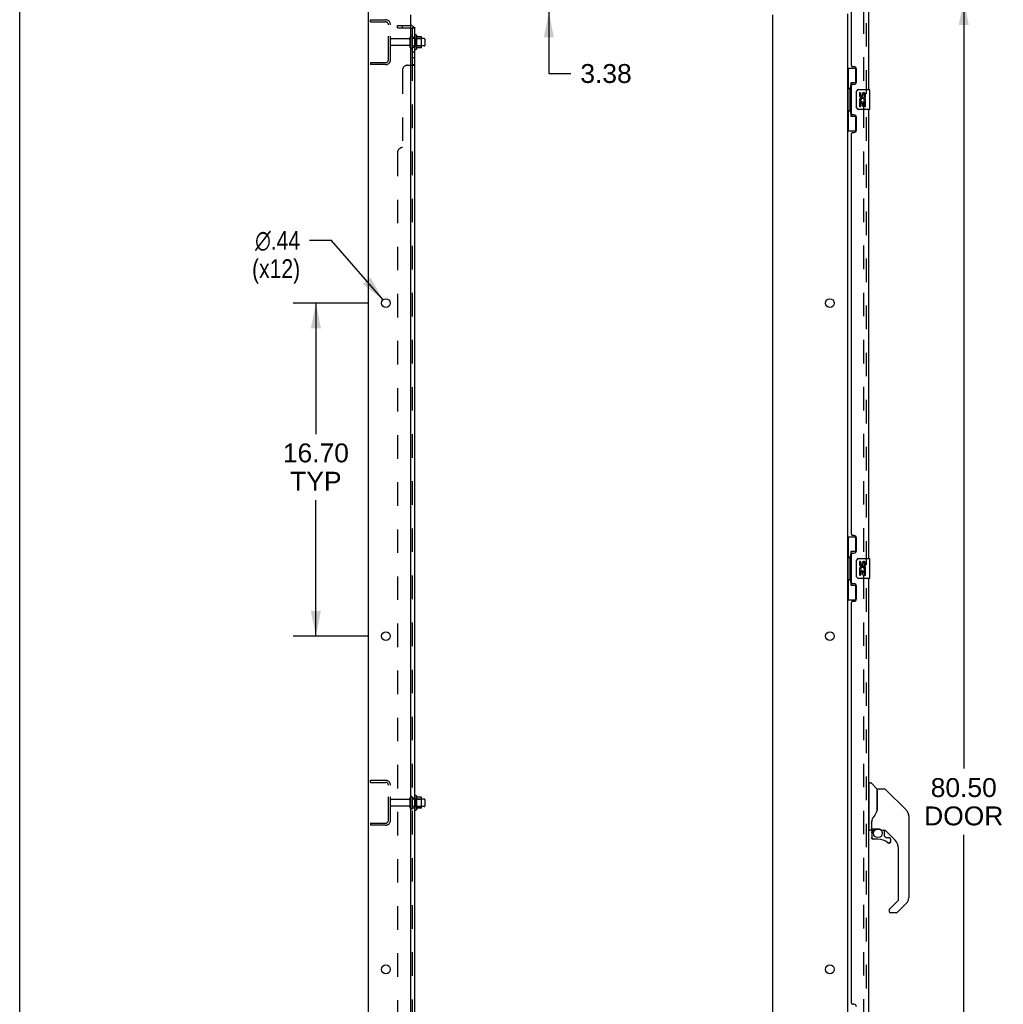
# Model space of a CAD drawing. Header units: inches. Extents: x 0 to 215, y 0 to 139.
# Tile 2 of 111: x 0 to 49, y 43 to 93. Entities that reach past the tile are written whole.
import ezdxf

# ---------------------------------------------------------------- set-up
doc = ezdxf.new("R2010")
doc.units = ezdxf.units.IN
doc.header["$LTSCALE"] = 11.804375
doc.header["$MEASUREMENT"] = 0
doc.linetypes.add('HIDDEN', pattern=[0.2, 0.1, -0.1])
doc.layers.get('0').update_dxf_attribs({"linetype": 'CONTINUOUS'})
for name, color, linetype in [('DEFAULT_2', 8, 'HIDDEN'), ('DIMENSIONS', 7, 'CONTINUOUS'), ('DOOR_ASSEMBLY', 7, 'CONTINUOUS'), ('SUBPANEL', 7, 'CONTINUOUS')]:
    doc.layers.add(name, color=color, linetype=linetype)
doc.styles.get("Standard").update_dxf_attribs({"font": 'arial.ttf'})
doc.styles.add('TEXTSTYLE_1', font='gdt', dxfattribs={"width": 0.8})
doc.dimstyles.new('DIMSTYLE_1', dxfattribs={"dimtxt": 0.946875, "dimasz": 1.2625, "dimexe": 0.09, "dimexo": 0.07, "dimgap": 0.0375, "dimtad": 0, "dimtih": 1, "dimtoh": 1, "dimzin": 4, "dimdsep": 46, "dimtxsty": 'Standard', "dimblk": '_FILLED', "dimblk1": '_FILLED', "dimblk2": '_FILLED', "dimcen": 0.09, "dimadec": 3, "dimazin": 1, "dimtfac": 1, "dimtdec": 3, "dimtofl": 0, "dimtmove": 0, "dimatfit": 3, "dimldrblk": '_FILLED', "dimfxl": 0, "dimtolj": 1, "dimtzin": 4, "dimarcsym": 0})
doc.dimstyles.new('DIMSTYLE_2', dxfattribs={"dimtxt": 0.946875, "dimasz": 1.2625, "dimexe": 0.09, "dimexo": 0.07, "dimgap": 0.09, "dimtad": 0, "dimtih": 1, "dimtoh": 1, "dimzin": 4, "dimdsep": 46, "dimtxsty": 'Standard', "dimblk": '_FILLED', "dimblk1": '_FILLED', "dimblk2": '_FILLED', "dimcen": 0.09, "dimadec": 3, "dimazin": 1, "dimtfac": 1, "dimtdec": 3, "dimtofl": 0, "dimtmove": 0, "dimatfit": 1, "dimldrblk": '_FILLED', "dimfxl": 0, "dimtolj": 1, "dimtzin": 4, "dimarcsym": 0})

# ---------------------------------------------------------------- blocks, each defined once
blk = doc.blocks.new('_FILLED')
at = {"color": 0, "linetype": 'ByBlock'}
blk.add_solid([(0, 0), (-1, 0.2), (-1, -0.2)], dxfattribs=at)
blk = doc.blocks.new('*D9')
at = {"layer": 'DIMENSIONS', "color": 2, "linetype": 'Continuous'}
for p, q in [((43.174, 93.542), (48.448, 93.542)), ((47.311, 93.542), (47.311, 55.002)), ((47.311, 13.042), (47.311, 51.688)), ((43.174, 13.042), (48.448, 13.042))]:
    blk.add_line(p, q, dxfattribs=at)
at = {"layer": 'DIMENSIONS', "color": 2, "linetype": 'Continuous', "xscale": 1.2625, "yscale": 1.2625, "zscale": 1.2625}
for p, rotation in [((47.311, 93.542), 90), ((47.311, 13.042), 270)]:
    blk.add_blockref('_FILLED', p, dxfattribs=dict(at, rotation=rotation))
at = {"layer": 'DIMENSIONS', "color": 2, "linetype": 'Continuous', "insert": (47.311, 54.528), "char_height": 0.9469, "width": 3.9635, "attachment_point": 2, "line_spacing_factor": 0.9}
blk.add_mtext('80.50\\PDOOR', dxfattribs=at)
blk = doc.blocks.new('*D11')
at = {"layer": 'DIMENSIONS', "color": 2, "linetype": 'Continuous'}
for p, q in [((17.479, 33.893), (14.954, 33.893)), ((19.604, 33.893), (22.182, 33.893))]:
    blk.add_line(p, q, dxfattribs=at)
at = {"layer": 'DIMENSIONS', "color": 2, "linetype": 'Continuous', "xscale": 1.2625, "yscale": 1.2625, "zscale": 1.2625}
blk.add_blockref('_FILLED', (17.479, 33.893), dxfattribs=at)
at = {"layer": 'DIMENSIONS', "color": 2, "linetype": 'Continuous', "xscale": 1.2625, "yscale": 1.2625, "zscale": 1.2625, "rotation": 180}
blk.add_blockref('_FILLED', (19.604, 33.893), dxfattribs=at)
at = {"layer": 'DIMENSIONS', "color": 2, "linetype": 'Continuous', "insert": (22.655, 34.366), "char_height": 0.9469, "width": 2.57311, "attachment_point": 1, "line_spacing_factor": 0.9}
blk.add_mtext('2.13', dxfattribs=at)
blk = doc.blocks.new('*D13')
at = {"layer": 'DIMENSIONS', "color": 2, "linetype": 'Continuous'}
for p, q in [((17.47, 78.342), (13.706, 78.342)), ((14.843, 78.342), (14.843, 71.777)), ((14.843, 61.642), (14.843, 68.463)), ((17.47, 61.642), (13.706, 61.642))]:
    blk.add_line(p, q, dxfattribs=at)
at = {"layer": 'DIMENSIONS', "color": 2, "linetype": 'Continuous', "xscale": 1.2625, "yscale": 1.2625, "zscale": 1.2625}
for p, rotation in [((14.843, 78.342), 90), ((14.843, 61.642), 270)]:
    blk.add_blockref('_FILLED', p, dxfattribs=dict(at, rotation=rotation))
at = {"layer": 'DIMENSIONS', "color": 2, "linetype": 'Continuous', "insert": (14.843, 71.304), "char_height": 0.9469, "width": 3.30878, "attachment_point": 2, "line_spacing_factor": 0.9}
blk.add_mtext('16.70\\PTYP', dxfattribs=at)
blk = doc.blocks.new('*D14')
at = {"layer": 'DIMENSIONS', "color": 2, "linetype": 'Continuous'}
for p, q in [((15.633, 81.484), (14.528, 81.484)), ((18.211, 78.507), (15.633, 81.484))]:
    blk.add_line(p, q, dxfattribs=at)
at = {"layer": 'DIMENSIONS', "color": 2, "linetype": 'Continuous', "xscale": 1.2625, "yscale": 1.2625, "zscale": 1.2625, "rotation": 310.8862201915}
blk.add_blockref('_FILLED', (18.211, 78.507), dxfattribs=at)
at = {"layer": 'DIMENSIONS', "color": 2, "linetype": 'Continuous', "insert": (14.055, 81.958), "char_height": 0.94688, "width": 3.09993, "attachment_point": 3, "line_spacing_factor": 0.9, "style": 'TEXTSTYLE_1'}
blk.add_mtext('{\\fgdt;n}\\fArial;.44\\P(x12)', dxfattribs=at)
blk = doc.blocks.new('*D15')
at = {"layer": 'DIMENSIONS', "color": 2, "linetype": 'Continuous'}
for p, q in [((26.519, 96.292), (26.519, 98.817)), ((26.519, 92.917), (26.519, 89.848)), ((26.519, 89.848), (27.624, 89.848))]:
    blk.add_line(p, q, dxfattribs=at)
at = {"layer": 'DIMENSIONS', "color": 2, "linetype": 'Continuous', "xscale": 1.2625, "yscale": 1.2625, "zscale": 1.2625}
for p, rotation in [((26.519, 96.292), 270), ((26.519, 92.917), 90)]:
    blk.add_blockref('_FILLED', p, dxfattribs=dict(at, rotation=rotation))
at = {"layer": 'DIMENSIONS', "color": 2, "linetype": 'Continuous', "insert": (28.097, 90.322), "char_height": 0.9469, "width": 2.57311, "attachment_point": 1, "line_spacing_factor": 0.9}
blk.add_mtext('3.38', dxfattribs=at)

msp = doc.modelspace()

# ---------------------------------------------------------------- linework, layer by layer
at = {"color": 7, "linetype": 'Continuous'}
for p, q in [((0, 0), (0, 138.875)), ((19.878, 91.773), (19.878, 91.061)), ((20.133, 91.694), (19.906, 91.694)), ((20.144, 91.161), (20.144, 91.672)), ((20.278, 91.604), (20.144, 91.604)), ((20.308, 91.574), (20.308, 91.259)), ((20.133, 91.139), (19.906, 91.139)), ((20.278, 91.229), (20.144, 91.229)), ((19.878, 53.648), (19.878, 52.936)), ((20.133, 53.569), (19.906, 53.569)), ((20.144, 53.036), (20.144, 53.547)), ((20.278, 53.479), (20.144, 53.479)), ((20.308, 53.449), (20.308, 53.134)), ((20.133, 53.014), (19.906, 53.014)), ((20.278, 53.104), (20.144, 53.104))]:
    msp.add_line(p, q, dxfattribs=at)
at = {"color": 3, "linetype": 'Continuous'}
for p, q in [((17.479, 10.396), (17.479, 96.188)), ((19.604, 12.417), (19.604, 92.792)), ((37.729, 92.792), (37.729, 12.417)), ((41.479, 92.844), (41.479, 13.74))]:
    msp.add_line(p, q, dxfattribs=at)
for centre in [(18.354, 78.342), (40.604, 78.342), (18.354, 61.642), (40.604, 61.642), (18.354, 44.942), (40.604, 44.942)]:
    msp.add_circle(centre, 0.219, dxfattribs=at)
at = {"color": 7, "linetype": 'Continuous'}
for centre, radius, start, end in [((19.628, 91.674), 0.055, 360, 115.9094), ((19.846, 91.751), 0.0384, 34.4497, 180), ((19.278, 91.417), 0.698, 23.9679, 30.6631), ((19.924, 91.704), 0.01, 203.9679, 270), ((20.133, 91.684), 0.01, 5.1938, 90), ((20.002, 91.672), 0.141, 0, 5.2081), ((20.278, 91.574), 0.03, 360, 90), ((19.628, 91.159), 0.055, 244.0906, 0), ((19.846, 91.083), 0.0384, 180, 325.5503), ((19.278, 91.417), 0.698, 329.3369, 336.0321), ((19.924, 91.129), 0.01, 90, 156.0321), ((20.133, 91.149), 0.01, 270, 354.8062), ((20.002, 91.161), 0.141, 354.7919, 360), ((20.278, 91.259), 0.03, 270, 0), ((19.846, 53.626), 0.0384, 34.4497, 180), ((19.278, 53.292), 0.698, 23.9679, 30.6631), ((19.924, 53.579), 0.01, 203.9679, 270), ((20.133, 53.559), 0.01, 5.1938, 90), ((20.002, 53.547), 0.141, 0, 5.2081), ((20.278, 53.449), 0.03, 360, 90), ((19.846, 52.958), 0.0384, 180, 325.5503), ((19.278, 53.292), 0.698, 329.3369, 336.0321), ((19.924, 53.004), 0.01, 90, 156.0321), ((20.133, 53.024), 0.01, 270, 354.8062), ((20.002, 53.036), 0.141, 354.7919, 360), ((20.278, 53.134), 0.03, 270, 0)]:
    msp.add_arc(centre, radius, start, end, dxfattribs=at)
at = {"layer": 'DEFAULT_2', "color": 8, "linetype": 'HIDDEN'}
for p, q in [((42.291, 93.026), (42.291, 13.557)), ((17.583, 92.438), (17.583, 92.542)), ((17.583, 92.542), (18.336, 92.542)), ((17.583, 92.438), (18.336, 92.438)), ((18.479, 90.538), (18.479, 92.295)), ((18.583, 90.538), (18.583, 92.295)), ((19.51, 91.582), (18.613, 91.582)), ((19.573, 91.159), (19.573, 91.674)), ((19.683, 91.159), (19.683, 91.674)), ((20.144, 91.604), (19.683, 91.604)), ((19.808, 91.751), (19.808, 91.083)), ((19.828, 91.6), (19.808, 91.62)), ((19.828, 91.6), (19.828, 91.233)), ((19.828, 91.6), (20.124, 91.6)), ((20.124, 91.6), (20.144, 91.62)), ((20.124, 91.6), (20.124, 91.233)), ((19.51, 91.252), (18.613, 91.252)), ((20.144, 91.229), (19.683, 91.229)), ((19.828, 91.233), (19.808, 91.213)), ((19.828, 91.233), (20.124, 91.233)), ((20.124, 91.233), (20.144, 91.213)), ((17.583, 90.396), (17.583, 90.292)), ((17.583, 90.396), (18.336, 90.396)), ((18.336, 90.292), (17.583, 90.292)), ((17.583, 54.313), (17.583, 54.417)), ((17.583, 54.417), (18.336, 54.417)), ((17.583, 54.313), (18.336, 54.313)), ((18.479, 52.413), (18.479, 54.17)), ((18.583, 52.413), (18.583, 54.17)), ((19.51, 53.457), (18.613, 53.457)), ((19.573, 53.034), (19.573, 53.549)), ((19.683, 53.034), (19.683, 53.549)), ((20.144, 53.479), (19.683, 53.479)), ((19.808, 53.626), (19.808, 52.958)), ((19.828, 53.475), (19.808, 53.495)), ((19.828, 53.475), (19.828, 53.108)), ((19.828, 53.475), (20.124, 53.475)), ((20.124, 53.475), (20.144, 53.495)), ((20.124, 53.475), (20.124, 53.108)), ((19.51, 53.127), (18.613, 53.127)), ((20.144, 53.104), (19.683, 53.104)), ((19.828, 53.108), (19.808, 53.088)), ((19.828, 53.108), (20.124, 53.108)), ((20.124, 53.108), (20.144, 53.088)), ((17.583, 52.271), (17.583, 52.167)), ((17.583, 52.271), (18.336, 52.271)), ((18.336, 52.167), (17.583, 52.167))]:
    msp.add_line(p, q, dxfattribs=at)
for centre, radius, start, end in [((18.336, 92.295), 0.246, 0, 90), ((18.336, 92.295), 0.142, 0, 90), ((18.613, 91.552), 0.03, 90, 180), ((19.51, 91.644), 0.0625, 270, 360), ((19.628, 91.674), 0.055, 115.9094, 180), ((18.613, 91.282), 0.03, 180, 270), ((19.51, 91.189), 0.0625, 0, 90), ((19.628, 91.159), 0.055, 180, 244.0906), ((18.336, 90.538), 0.246, 270, 360), ((18.336, 90.538), 0.142, 270, 360), ((18.336, 54.17), 0.246, 0, 90), ((18.336, 54.17), 0.142, 0, 90), ((18.613, 53.427), 0.03, 90, 180), ((19.51, 53.519), 0.0625, 270, 360), ((19.628, 53.549), 0.055, 360, 180), ((18.613, 53.157), 0.03, 180, 270), ((19.51, 53.064), 0.0625, 0, 90), ((19.628, 53.034), 0.055, 180, 0), ((18.336, 52.413), 0.246, 270, 360), ((18.336, 52.413), 0.142, 270, 360)]:
    msp.add_arc(centre, radius, start, end, dxfattribs=at)
at = {"layer": 'DOOR_ASSEMBLY', "color": 3, "linetype": 'Continuous'}
for p, q in [((41.683, 90.249), (41.683, 93.418)), ((42.537, 93.295), (42.537, 89.042)), ((41.803, 90.189), (41.743, 90.189)), ((41.933, 89.439), (41.933, 90.059)), ((41.683, 87.834), (41.683, 89.249)), ((41.743, 89.309), (41.803, 89.309)), ((42.537, 88.042), (42.537, 65.542)), ((41.803, 87.774), (41.743, 87.774)), ((41.933, 87.024), (41.933, 87.644)), ((41.743, 86.894), (41.803, 86.894)), ((41.683, 66.749), (41.683, 86.834)), ((41.803, 66.689), (41.743, 66.689)), ((41.933, 65.939), (41.933, 66.559)), ((41.683, 64.334), (41.683, 65.749)), ((41.743, 65.809), (41.803, 65.809)), ((41.803, 64.274), (41.743, 64.274)), ((42.537, 64.542), (42.537, 42.042)), ((41.933, 63.524), (41.933, 64.144)), ((41.683, 43.249), (41.683, 63.334)), ((41.743, 63.394), (41.803, 63.394)), ((41.803, 43.189), (41.743, 43.189))]:
    msp.add_line(p, q, dxfattribs=at)
at = {"layer": 'DOOR_ASSEMBLY', "color": 8, "linetype": 'HIDDEN'}
msp.add_line((42.433, 13.288), (42.433, 93.295), dxfattribs=at)
at = {"layer": 'DOOR_ASSEMBLY', "color": 7, "linetype": 'Continuous'}
for p, q in [((41.479, 90.117), (41.919, 90.117)), ((41.518, 90.117), (41.518, 89.092)), ((41.883, 90.117), (41.883, 89.337)), ((41.656, 89.382), (41.656, 87.702)), ((41.883, 89.382), (41.656, 89.382)), ((41.496, 89.092), (41.496, 87.992)), ((41.496, 89.092), (41.619, 89.092)), ((41.619, 89.122), (41.619, 89.142)), ((41.619, 87.992), (41.619, 89.092)), ((41.942, 88.142), (41.942, 88.942)), ((42.042, 89.042), (42.582, 89.042)), ((42.079, 88.888), (42.079, 88.751)), ((42.142, 88.888), (42.079, 88.888)), ((42.142, 88.751), (42.142, 88.888)), ((42.597, 88.057), (42.597, 89.027)), ((42.079, 88.426), (42.079, 88.196)), ((42.098, 88.426), (42.079, 88.426)), ((42.132, 88.426), (42.159, 88.445)), ((42.132, 88.426), (42.394, 88.426)), ((42.142, 88.196), (42.142, 88.363)), ((42.142, 88.363), (42.207, 88.363)), ((42.207, 88.814), (42.207, 88.745)), ((42.207, 88.363), (42.207, 88.227)), ((42.268, 88.751), (42.268, 88.793)), ((42.268, 88.227), (42.268, 88.363)), ((42.268, 88.363), (42.331, 88.363)), ((42.323, 88.462), (42.381, 88.437)), ((42.331, 88.793), (42.331, 88.657)), ((42.331, 88.657), (42.394, 88.657)), ((42.331, 88.363), (42.331, 88.196)), ((42.394, 88.657), (42.394, 88.793)), ((42.394, 88.196), (42.394, 88.426)), ((41.496, 87.992), (41.619, 87.992)), ((41.518, 87.992), (41.518, 86.967)), ((41.619, 87.941), (41.619, 87.961)), ((42.582, 88.042), (42.042, 88.042)), ((42.079, 88.196), (42.142, 88.196)), ((42.207, 88.227), (42.268, 88.227)), ((42.331, 88.196), (42.394, 88.196)), ((41.656, 87.702), (41.883, 87.702)), ((41.883, 87.747), (41.883, 86.967)), ((41.479, 86.967), (41.919, 86.967)), ((41.479, 66.617), (41.919, 66.617)), ((41.518, 66.617), (41.518, 65.592)), ((41.883, 66.617), (41.883, 65.837)), ((41.656, 65.882), (41.656, 64.202)), ((41.883, 65.882), (41.656, 65.882)), ((41.496, 65.592), (41.496, 64.492)), ((41.496, 65.592), (41.619, 65.592)), ((41.619, 65.622), (41.619, 65.642)), ((41.619, 64.492), (41.619, 65.592)), ((41.942, 64.642), (41.942, 65.442)), ((42.042, 65.542), (42.582, 65.542)), ((42.079, 65.388), (42.079, 65.251)), ((42.142, 65.388), (42.079, 65.388)), ((42.142, 65.251), (42.142, 65.388)), ((42.207, 65.314), (42.207, 65.245)), ((42.268, 65.251), (42.268, 65.293)), ((42.331, 65.293), (42.331, 65.157)), ((42.331, 65.157), (42.394, 65.157)), ((42.394, 65.157), (42.394, 65.293)), ((42.597, 64.557), (42.597, 65.527)), ((42.079, 64.926), (42.079, 64.696)), ((42.098, 64.926), (42.079, 64.926)), ((42.079, 64.696), (42.142, 64.696)), ((42.132, 64.926), (42.159, 64.945)), ((42.132, 64.926), (42.394, 64.926)), ((42.142, 64.696), (42.142, 64.863)), ((42.142, 64.863), (42.207, 64.863)), ((42.207, 64.863), (42.207, 64.727)), ((42.207, 64.727), (42.268, 64.727)), ((42.268, 64.727), (42.268, 64.863)), ((42.268, 64.863), (42.331, 64.863)), ((42.323, 64.962), (42.381, 64.937)), ((42.331, 64.863), (42.331, 64.696)), ((42.331, 64.696), (42.394, 64.696)), ((42.394, 64.696), (42.394, 64.926)), ((41.496, 64.492), (41.619, 64.492)), ((41.518, 64.492), (41.518, 63.467)), ((41.619, 64.441), (41.619, 64.461)), ((41.656, 64.202), (41.883, 64.202)), ((41.883, 64.247), (41.883, 63.467)), ((42.582, 64.542), (42.042, 64.542)), ((41.479, 63.467), (41.919, 63.467)), ((42.584, 54.296), (42.638, 54.296)), ((42.576, 54.237), (42.537, 54.237)), ((42.576, 51.922), (42.576, 54.288)), ((42.961, 53.989), (42.666, 54.284)), ((42.97, 53.968), (42.97, 52.917)), ((42.978, 52.929), (42.978, 53.973)), ((43.339, 53.981), (42.986, 53.981)), ((43.394, 53.958), (44.437, 52.915)), ((42.977, 52.937), (42.956, 52.88)), ((44.132, 53.22), (44.132, 53.22)), ((44.437, 52.914), (44.137, 53.215)), ((44.504, 52.825), (44.504, 52.824)), ((42.694, 52.358), (42.694, 52.356)), ((42.694, 52.356), (42.694, 51.953)), ((42.703, 52.385), (42.702, 52.36)), ((42.702, 52.005), (42.702, 52.36)), ((44.552, 52.637), (44.552, 48.534)), ((42.576, 51.973), (42.537, 51.973)), ((42.655, 51.914), (42.584, 51.914)), ((42.694, 52.27), (42.695, 52.277)), ((42.695, 52.284), (42.696, 52.29)), ((42.695, 52.277), (42.695, 52.284)), ((42.696, 52.29), (42.697, 52.297)), ((42.697, 52.297), (42.699, 52.303)), ((42.722, 51.985), (43.017, 51.985)), ((42.821, 51.985), (42.756, 51.92)), ((42.761, 51.914), (42.759, 51.916)), ((42.764, 51.912), (42.761, 51.914)), ((43.214, 51.914), (43.29, 51.914)), ((43.328, 51.91), (43.328, 51.627)), ((43.868, 51.417), (43.372, 51.913)), ((42.698, 51.781), (42.698, 51.543)), ((42.7, 51.781), (42.709, 51.781)), ((42.709, 51.543), (42.7, 51.543)), ((43.013, 51.464), (42.777, 51.464)), ((43.331, 51.618), (43.403, 51.547)), ((43.412, 51.543), (43.564, 51.543)), ((43.641, 51.345), (43.632, 51.345)), ((43.641, 51.345), (43.641, 51.336)), ((43.643, 51.464), (43.643, 51.345)), ((43.573, 51.269), (43.564, 51.268)), ((44.041, 48.448), (44.041, 51)), ((43.586, 47.961), (44.018, 48.392)), ((43.568, 47.919), (43.568, 47.859)), ((44.437, 48.255), (43.985, 47.803)), ((43.929, 47.78), (43.647, 47.78))]:
    msp.add_line(p, q, dxfattribs=at)
for points in [[(41.656, 89.358), (41.656, 89.355), (41.656, 89.351), (41.657, 89.347), (41.659, 89.343), (41.66, 89.338), (41.662, 89.333), (41.665, 89.327), (41.668, 89.321), (41.671, 89.315), (41.675, 89.308), (41.679, 89.3), (41.684, 89.293), (41.689, 89.284), (41.692, 89.281)], [(41.942, 88.942), (41.942, 88.948), (41.943, 88.954), (41.943, 88.96), (41.945, 88.966), (41.946, 88.972), (41.948, 88.978)], [(41.948, 88.106), (41.946, 88.111), (41.945, 88.117), (41.943, 88.123), (41.943, 88.129), (41.942, 88.135), (41.942, 88.142)], [(41.692, 87.803), (41.689, 87.799), (41.684, 87.791), (41.679, 87.783), (41.675, 87.776), (41.671, 87.769), (41.668, 87.762), (41.665, 87.756), (41.662, 87.751), (41.66, 87.746), (41.659, 87.741), (41.657, 87.736), (41.656, 87.732), (41.656, 87.729), (41.656, 87.725)], [(41.656, 65.858), (41.656, 65.855), (41.656, 65.851), (41.657, 65.847), (41.659, 65.843), (41.66, 65.838), (41.662, 65.833), (41.665, 65.827), (41.668, 65.821), (41.671, 65.815), (41.675, 65.808), (41.679, 65.8), (41.684, 65.793), (41.689, 65.784), (41.692, 65.781)], [(41.942, 65.442), (41.942, 65.448), (41.943, 65.454), (41.943, 65.46), (41.945, 65.466), (41.946, 65.472), (41.948, 65.478)], [(41.692, 64.303), (41.689, 64.299), (41.684, 64.291), (41.679, 64.283), (41.675, 64.276), (41.671, 64.269), (41.668, 64.262), (41.665, 64.256), (41.662, 64.251), (41.66, 64.246), (41.659, 64.241), (41.657, 64.236), (41.656, 64.232), (41.656, 64.229), (41.656, 64.225)], [(41.948, 64.606), (41.946, 64.611), (41.945, 64.617), (41.943, 64.623), (41.943, 64.629), (41.942, 64.635), (41.942, 64.642)], [(43.394, 53.958), (43.387, 53.964), (43.378, 53.97), (43.369, 53.975), (43.359, 53.978), (43.349, 53.98), (43.339, 53.981)], [(42.956, 52.88), (42.926, 52.811), (42.889, 52.741), (42.847, 52.669), (42.8, 52.596), (42.755, 52.531)], [(42.97, 53.105), (42.972, 53.104), (42.974, 53.103), (42.976, 53.102), (42.977, 53.1), (42.977, 53.099), (42.978, 53.098)], [(44.545, 52.714), (44.537, 52.744), (44.524, 52.784), (44.506, 52.822), (44.484, 52.858), (44.459, 52.891), (44.437, 52.914)], [(42.694, 52.362), (42.694, 52.361), (42.694, 52.358)], [(42.755, 52.531), (42.745, 52.514), (42.729, 52.486), (42.717, 52.454), (42.708, 52.419), (42.703, 52.385)], [(42.699, 52.303), (42.699, 52.307), (42.701, 52.31), (42.702, 52.314), (42.702, 52.315)], [(42.7, 51.781), (42.701, 51.796), (42.703, 51.811), (42.706, 51.826), (42.71, 51.841), (42.715, 51.855), (42.722, 51.869), (42.729, 51.882), (42.738, 51.895), (42.747, 51.907), (42.757, 51.918)], [(42.764, 51.912), (42.754, 51.901), (42.745, 51.89), (42.737, 51.878), (42.73, 51.865), (42.724, 51.852), (42.718, 51.838), (42.715, 51.824), (42.712, 51.81), (42.71, 51.795), (42.709, 51.781)], [(42.759, 51.916), (42.759, 51.917), (42.758, 51.918), (42.758, 51.918), (42.757, 51.918)], [(43.017, 51.985), (43.02, 51.985), (43.034, 51.985), (43.047, 51.983), (43.06, 51.981), (43.073, 51.979), (43.085, 51.976), (43.096, 51.973), (43.107, 51.969), (43.117, 51.965), (43.126, 51.961), (43.135, 51.957), (43.143, 51.953), (43.15, 51.949), (43.157, 51.945), (43.163, 51.941), (43.169, 51.938), (43.174, 51.934), (43.178, 51.931), (43.186, 51.926)], [(43.186, 51.926), (43.19, 51.924), (43.193, 51.922), (43.196, 51.92), (43.199, 51.918), (43.201, 51.917), (43.204, 51.916), (43.208, 51.915), (43.212, 51.914)], [(42.777, 51.467), (42.768, 51.467), (42.76, 51.468), (42.752, 51.471), (42.744, 51.474), (42.736, 51.478), (42.729, 51.483), (42.723, 51.489), (42.717, 51.495), (42.712, 51.502), (42.708, 51.51), (42.705, 51.518), (42.702, 51.526), (42.701, 51.534), (42.7, 51.543)], [(42.709, 51.543), (42.71, 51.535), (42.711, 51.528), (42.713, 51.521), (42.716, 51.514), (42.72, 51.507), (42.724, 51.501), (42.729, 51.495), (42.735, 51.49), (42.741, 51.486), (42.748, 51.482), (42.755, 51.479), (42.762, 51.477), (42.769, 51.476), (42.777, 51.475)], [(42.777, 51.467), (42.777, 51.467), (42.777, 51.467), (42.777, 51.468), (42.777, 51.469), (42.777, 51.47), (42.777, 51.472), (42.777, 51.475)], [(43.521, 51.293), (43.527, 51.288), (43.534, 51.284), (43.541, 51.281), (43.549, 51.279), (43.556, 51.278), (43.564, 51.277), (43.571, 51.278), (43.579, 51.279), (43.586, 51.281), (43.593, 51.284), (43.6, 51.287), (43.606, 51.292), (43.612, 51.297), (43.617, 51.302), (43.622, 51.309), (43.625, 51.315), (43.628, 51.322), (43.631, 51.33), (43.632, 51.337), (43.632, 51.345)], [(43.641, 51.336), (43.639, 51.328), (43.637, 51.32), (43.633, 51.312), (43.629, 51.304), (43.624, 51.297), (43.619, 51.291), (43.612, 51.285), (43.605, 51.28), (43.598, 51.276), (43.59, 51.273), (43.581, 51.27), (43.573, 51.269)], [(43.564, 51.268), (43.555, 51.269), (43.547, 51.27), (43.538, 51.273), (43.53, 51.276), (43.523, 51.281), (43.515, 51.286)], [(43.586, 47.961), (43.585, 47.96), (43.585, 47.959), (43.584, 47.958), (43.583, 47.957), (43.582, 47.957), (43.581, 47.956)]]:
    msp.add_lwpolyline(points, dxfattribs=at)
msp.add_circle((43.013, 51.76), 0.217, dxfattribs=at)
at = {"layer": 'DOOR_ASSEMBLY', "color": 3, "linetype": 'Continuous'}
for centre, radius, start, end in [((41.743, 90.249), 0.06, 180, 270), ((41.803, 90.059), 0.13, 0, 90), ((41.803, 89.439), 0.13, 270, 360), ((41.743, 89.249), 0.06, 90, 180), ((41.743, 87.834), 0.06, 180, 270), ((41.803, 87.644), 0.13, 0, 90), ((41.743, 86.834), 0.06, 90, 180), ((41.803, 87.024), 0.13, 270, 360), ((41.743, 66.749), 0.06, 180, 270), ((41.803, 66.559), 0.13, 0, 90), ((41.743, 65.749), 0.06, 90, 180), ((41.803, 65.939), 0.13, 270, 360), ((41.743, 64.334), 0.06, 180, 270), ((41.803, 64.144), 0.13, 0, 90), ((41.743, 63.334), 0.06, 90, 180), ((41.803, 63.524), 0.13, 270, 360), ((41.743, 43.249), 0.06, 180, 270), ((41.803, 43.059), 0.13, 0, 90)]:
    msp.add_arc(centre, radius, start, end, dxfattribs=at)
at = {"layer": 'DOOR_ASSEMBLY', "color": 7, "linetype": 'Continuous'}
for centre, radius, start, end in [((42.042, 88.942), 0.1, 90, 158.7946), ((42.299, 88.793), 0.0943, 68.6999, 167.4338), ((42.299, 88.793), 0.0943, 0, 68.6704), ((42.582, 89.027), 0.015, 0, 90), ((42.174, 88.751), 0.0943, 180, 360), ((42.233, 88.499), 0.154, 161.4199, 206.1963), ((42.237, 88.5), 0.157, 336.5966, 161.8791), ((42.237, 88.5), 0.157, 205.737, 207.8532), ((42.174, 88.751), 0.0314, 180, 261.2295), ((42.237, 88.5), 0.0943, 336.5966, 215.1122), ((42.173, 88.756), 0.0362, 263.4285, 341.7628), ((42.299, 88.793), 0.0314, 0, 180.0485), ((42.042, 88.142), 0.1, 201.205, 270), ((42.582, 88.057), 0.015, 270, 360), ((42.042, 65.442), 0.1, 90, 158.7946), ((42.174, 65.251), 0.0943, 180, 360), ((42.237, 65), 0.157, 336.5966, 161.8791), ((42.174, 65.251), 0.0314, 180, 261.2295), ((42.173, 65.256), 0.0362, 263.4285, 341.7628), ((42.299, 65.293), 0.0943, 68.6999, 167.4338), ((42.299, 65.293), 0.0314, 0, 180.0485), ((42.299, 65.293), 0.0943, 0, 68.6704), ((42.582, 65.527), 0.015, 0, 90), ((42.233, 64.999), 0.154, 161.4199, 206.1963), ((42.237, 65), 0.157, 205.737, 207.8532), ((42.237, 65), 0.0943, 336.5966, 215.1122), ((42.042, 64.642), 0.1, 201.205, 270), ((42.582, 64.557), 0.015, 270, 360), ((42.584, 54.288), 0.00787, 90, 180), ((42.638, 54.256), 0.0394, 45, 90), ((42.94, 53.968), 0.0295, 0, 45), ((42.986, 53.973), 0.00787, 90, 180), ((42.958, 53.799), 0.0197, 306.994, 360), ((44.159, 52.637), 0.394, 20.9479, 45), ((44.159, 52.637), 0.394, 0, 11.2904), ((42.584, 51.922), 0.00787, 180, 270), ((42.655, 51.953), 0.0394, 270, 360), ((42.895, 51.781), 0.197, 135, 180), ((42.722, 52.005), 0.0197, 180, 270), ((43.29, 51.717), 0.197, 50.6498, 90), ((42.777, 51.543), 0.0787, 180, 270), ((43.013, 50.677), 0.787, 50.4788, 90), ((43.34, 51.627), 0.0118, 180, 225), ((43.412, 51.555), 0.0118, 225, 270), ((43.564, 51.345), 0.0787, 230.4788, 360), ((43.564, 51.464), 0.0787, 0, 90), ((43.45, 51), 0.591, 0, 45), ((43.962, 48.448), 0.0787, 315, 360), ((44.159, 48.534), 0.394, 315, 360), ((43.627, 47.919), 0.0591, 141.1326, 180), ((43.647, 47.859), 0.0787, 180, 270), ((43.929, 47.859), 0.0787, 270, 315)]:
    msp.add_arc(centre, radius, start, end, dxfattribs=at)
for centre, start_param, end_param in [((41.723, 89.132), 0.699287, 1.51401), ((41.723, 89.132), -4.655602, -3.84088), ((41.723, 87.951), 0.699287, 1.51401), ((41.723, 87.951), -4.655602, -3.84088), ((41.723, 65.632), 0.699287, 1.51401), ((41.723, 65.632), -4.655602, -3.84088), ((41.723, 64.451), 0.699287, 1.51401), ((41.723, 64.451), -4.655602, -3.84088)]:
    msp.add_ellipse(centre, major_axis=(0, 0.18), ratio=0.579493, start_param=start_param, end_param=end_param, dxfattribs=at)
at = {"layer": 'SUBPANEL', "color": 8, "linetype": 'HIDDEN'}
for p, q in [((18.933, 92.135), (18.933, 92.26)), ((18.933, 92.26), (19.571, 92.26)), ((18.933, 92.135), (19.571, 92.135)), ((19.183, 92.135), (19.183, 92.26)), ((19.707, 92.135), (19.657, 92.095)), ((19.683, 91.667), (19.808, 91.667)), ((19.683, 91.167), (19.808, 91.167)), ((19.683, 90.938), (19.808, 90.938)), ((19.683, 90.657), (19.808, 90.657)), ((19.183, 90.01), (19.183, 86.135)), ((19.433, 90.26), (19.604, 90.26)), ((19.657, 90.267), (19.657, 90.269)), ((19.683, 16.288), (19.683, 90.296)), ((18.933, 85.885), (18.933, 20.698)), ((19.683, 53.542), (19.808, 53.542)), ((19.683, 53.042), (19.808, 53.042))]:
    msp.add_line(p, q, dxfattribs=at)
at = {"layer": 'SUBPANEL', "color": 7, "linetype": 'Continuous'}
for p, q in [((19.683, 90.296), (19.683, 92.135)), ((19.683, 92.135), (19.808, 92.135)), ((19.754, 92.174), (19.707, 92.135)), ((19.683, 90.296), (19.808, 90.296))]:
    msp.add_line(p, q, dxfattribs=at)
at = {"layer": 'SUBPANEL', "color": 3, "linetype": 'Continuous'}
for p, q in [((19.808, 14.448), (19.808, 92.135)), ((19.604, 90.26), (19.754, 90.26))]:
    msp.add_line(p, q, dxfattribs=at)
at = {"layer": 'SUBPANEL', "color": 7, "linetype": 'Continuous'}
for points in [[(19.657, 92.095), (19.657, 92.095), (19.657, 92.096), (19.657, 92.097), (19.657, 92.098), (19.657, 92.099), (19.658, 92.1), (19.659, 92.101), (19.66, 92.103), (19.662, 92.105), (19.663, 92.106), (19.665, 92.108)], [(19.665, 92.108), (19.668, 92.112), (19.67, 92.114), (19.672, 92.116), (19.674, 92.118), (19.676, 92.121), (19.678, 92.123)], [(19.678, 92.123), (19.679, 92.125), (19.681, 92.128), (19.681, 92.13), (19.682, 92.132)], [(19.657, 90.26), (19.657, 90.262), (19.657, 90.264), (19.657, 90.266), (19.657, 90.267), (19.657, 90.269), (19.658, 90.27), (19.659, 90.272), (19.66, 90.273), (19.662, 90.275), (19.663, 90.276), (19.665, 90.278), (19.666, 90.279), (19.668, 90.28)], [(19.668, 90.28), (19.672, 90.283), (19.674, 90.284), (19.676, 90.286), (19.678, 90.287), (19.679, 90.289), (19.681, 90.29), (19.681, 90.291), (19.682, 90.293), (19.683, 90.294), (19.683, 90.296)]]:
    msp.add_lwpolyline(points, dxfattribs=at)
at = {"layer": 'SUBPANEL', "color": 8, "linetype": 'HIDDEN'}
for points in [[(19.679, 92.112), (19.679, 92.112), (19.679, 92.113), (19.679, 92.113), (19.68, 92.113), (19.68, 92.113), (19.68, 92.114), (19.681, 92.114), (19.681, 92.114), (19.682, 92.115), (19.683, 92.115), (19.683, 92.115), (19.684, 92.116), (19.684, 92.116), (19.685, 92.116), (19.686, 92.117), (19.686, 92.117), (19.687, 92.117), (19.688, 92.118), (19.689, 92.118), (19.689, 92.118), (19.69, 92.119), (19.691, 92.119), (19.692, 92.119), (19.692, 92.12), (19.693, 92.12), (19.694, 92.121), (19.695, 92.121), (19.696, 92.121), (19.696, 92.122), (19.697, 92.122), (19.698, 92.122), (19.699, 92.123), (19.7, 92.123), (19.701, 92.124), (19.702, 92.124), (19.702, 92.124), (19.703, 92.125), (19.704, 92.125), (19.705, 92.125), (19.706, 92.126), (19.707, 92.126), (19.708, 92.127), (19.709, 92.127), (19.711, 92.127), (19.712, 92.128), (19.713, 92.128), (19.714, 92.129), (19.715, 92.129), (19.716, 92.129), (19.717, 92.13), (19.718, 92.13), (19.719, 92.13), (19.721, 92.131), (19.722, 92.131), (19.723, 92.131), (19.724, 92.132), (19.725, 92.132), (19.726, 92.132), (19.727, 92.133), (19.728, 92.133), (19.729, 92.133), (19.73, 92.133), (19.731, 92.134), (19.732, 92.134), (19.733, 92.134), (19.734, 92.134), (19.735, 92.134), (19.736, 92.135), (19.737, 92.135), (19.738, 92.135), (19.739, 92.135), (19.74, 92.135), (19.74, 92.135), (19.741, 92.135), (19.742, 92.135), (19.742, 92.135), (19.742, 92.136)], [(19.682, 92.115), (19.682, 92.115), (19.681, 92.115), (19.681, 92.114), (19.68, 92.114), (19.68, 92.113), (19.68, 92.113), (19.679, 92.113), (19.679, 92.113), (19.679, 92.113), (19.679, 92.112), (19.679, 92.112)], [(19.682, 92.132), (19.683, 92.134), (19.683, 92.135)], [(19.742, 92.136), (19.742, 92.136), (19.742, 92.136), (19.742, 92.136), (19.742, 92.136), (19.742, 92.136), (19.742, 92.136), (19.741, 92.135), (19.741, 92.135), (19.74, 92.135), (19.74, 92.135)], [(19.657, 90.26), (19.657, 90.262), (19.657, 90.264), (19.657, 90.266), (19.657, 90.267)], [(19.659, 90.272), (19.66, 90.273), (19.662, 90.275)], [(19.663, 90.276), (19.665, 90.278), (19.666, 90.279)], [(19.676, 90.286), (19.678, 90.287), (19.679, 90.289), (19.681, 90.29), (19.681, 90.291), (19.682, 90.293)], [(19.682, 90.293), (19.683, 90.294), (19.683, 90.296)], [(19.754, 90.26), (19.756, 90.262), (19.758, 90.264), (19.761, 90.265)], [(19.795, 90.281), (19.797, 90.282), (19.8, 90.284)], [(19.802, 90.286), (19.804, 90.288), (19.806, 90.289), (19.807, 90.291), (19.807, 90.293), (19.808, 90.294)]]:
    msp.add_lwpolyline(points, dxfattribs=at)
at = {"layer": 'SUBPANEL', "color": 3, "linetype": 'Continuous'}
for points in [[(19.754, 92.174), (19.756, 92.172), (19.758, 92.17), (19.761, 92.168), (19.764, 92.166), (19.767, 92.164), (19.771, 92.162), (19.774, 92.16), (19.778, 92.159)], [(19.778, 92.159), (19.785, 92.156), (19.788, 92.154), (19.792, 92.153), (19.795, 92.151), (19.797, 92.15), (19.8, 92.148), (19.802, 92.146), (19.804, 92.144), (19.806, 92.142), (19.807, 92.14), (19.807, 92.139), (19.808, 92.137), (19.808, 92.135)], [(19.754, 90.26), (19.756, 90.262), (19.758, 90.264), (19.761, 90.265), (19.764, 90.267), (19.767, 90.268), (19.771, 90.27), (19.774, 90.271), (19.782, 90.274)], [(19.782, 90.274), (19.785, 90.276), (19.788, 90.277), (19.792, 90.279), (19.795, 90.281), (19.797, 90.282), (19.8, 90.284), (19.802, 90.286), (19.804, 90.288), (19.806, 90.289), (19.807, 90.291), (19.807, 90.293), (19.808, 90.294), (19.808, 90.296)]]:
    msp.add_lwpolyline(points, dxfattribs=at)
at = {"layer": 'SUBPANEL', "color": 8, "linetype": 'HIDDEN'}
for centre, radius, start, end in [((19.571, 92.023), 0.237, 81.9946, 90), ((19.571, 92.023), 0.112, 72.8585, 90), ((19.571, 92.023), 0.237, 0, 39.4342), ((19.433, 90.01), 0.25, 90, 180), ((19.183, 85.885), 0.25, 90, 180)]:
    msp.add_arc(centre, radius, start, end, dxfattribs=at)
at = {"layer": 'SUBPANEL', "color": 3, "linetype": 'Continuous'}
msp.add_arc((19.571, 92.023), 0.237, 39.4342, 81.9946, dxfattribs=at)
at = {"layer": 'SUBPANEL', "color": 7, "linetype": 'Continuous'}
msp.add_arc((19.571, 92.023), 0.112, 0, 72.8585, dxfattribs=at)

# ---------------------------------------------------------------- dimensions: what is measured, and where the dimension line sits
at = {"layer": 'DIMENSIONS', "color": 2, "linetype": 'Continuous'}
for base, p1, p2, angle, picture, middle in [((26.519277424, 96.291705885), (37.603692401, 92.916705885), (41.232192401, 96.291705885), 90, '*D15', (29.380965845, 89.842804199)), ((17.478692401, 33.893037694), (19.603692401, 12.416705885), (17.478692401, 96.147705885), 180, '*D11', (23.929809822, 33.887758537))]:
    dim = msp.add_linear_dim(base=base, p1=p1, p2=p2, angle=angle, dimstyle='DIMSTYLE_1', dxfattribs=at)
    dim.commit()
    dim.dimension.update_dxf_attribs({"geometry": picture, "text_midpoint": middle, "dimtype": 160})
for base, p1, p2, text, picture, middle in [((47.311, 13.042), (43.104, 93.542), (43.104, 13.042), '<>\\PDOOR', '*D9', (47.311, 53.345)), ((14.843, 61.642), (17.54, 78.342), (17.54, 61.642), '<>\\PTYP', '*D13', (14.843, 70.12))]:
    dim = msp.add_linear_dim(base=base, p1=p1, p2=p2, angle=270, text=text, dimstyle='DIMSTYLE_1', dxfattribs=at)
    dim.commit()
    dim.dimension.update_dxf_attribs({"geometry": picture, "text_midpoint": middle, "dimtype": 160})
dim = msp.add_diameter_dim_2p(p1=(18.211, 78.507), p2=(18.497, 78.176), text='%%c<>\\P(x12)', dimstyle='DIMSTYLE_2', override={"dimpost": '<>'}, dxfattribs=at)
dim.commit()
dim.dimension.update_dxf_attribs({"geometry": '*D14', "text_midpoint": (12.505, 80.774), "dimtype": 163})

doc.saveas('drawing.dxf')
